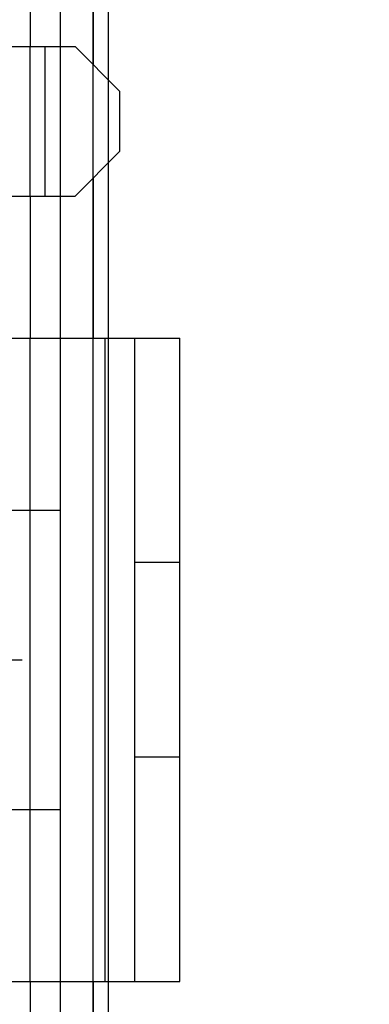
# Model space of a CAD drawing. Header units: millimetres. Extents: x 0 to 210, y 0 to 297.
# Tile 17 of 21: x 148.28 to 148.942, y 157.749 to 159.614. Entities that reach past the tile are written whole.
import ezdxf
from ezdxf.enums import TextEntityAlignment as Align

# ---------------------------------------------------------------- set-up
doc = ezdxf.new("R2010")
doc.units = ezdxf.units.MM
doc.header["$LTSCALE"] = 19.36
doc.linetypes.add('CENTER', pattern=[0.6, 0.375, -0.075, 0.075, -0.075])
doc.linetypes.add('HIDDEN', pattern=[0.2, 0.1, -0.1])
doc.layers.get('0').update_dxf_attribs({"linetype": 'CONTINUOUS'})
for name, color, linetype in [('DEFAULT_2', 8, 'HIDDEN'), ('Z_AXIS', 7, 'CONTINUOUS'), ('Z_DIM_2D', 7, 'CONTINUOUS')]:
    doc.layers.add(name, color=color, linetype=linetype)
doc.styles.add('TEXTSTYLE_3', font='tridonic-metric-print-light.otf')
doc.styles.add('TEXTSTYLE_4', font='gdt', dxfattribs={"width": 0.7})
doc.dimstyles.new('DIMSTYLE_5', dxfattribs={"dimtxt": 2.2, "dimasz": 3.5, "dimexe": 1.5, "dimexo": 0, "dimgap": 0.55, "dimtad": 1, "dimdec": 0, "dimlfac": 3.529412, "dimdsep": 46, "dimtxsty": 'TEXTSTYLE_3', "dimcen": 0.09, "dimclrt": 5, "dimadec": 0, "dimazin": 2, "dimtp": 0.2, "dimtm": 0.2, "dimtfac": 1, "dimtdec": 0, "dimtofl": 0, "dimtmove": 0, "dimatfit": 3, "dimfxl": 0, "dimtolj": 1, "dimarcsym": 0})

# ---------------------------------------------------------------- blocks, each defined once
blk = doc.blocks.new('*D7')
at = {"layer": 'Z_DIM_2D', "color": 2, "linetype": 'Continuous', "transparency": 16777216}
for p, q in [((141.1741, 164.3623), (144.7965, 164.3623)), ((148.4189, 164.3623), (144.7965, 164.3623)), ((141.1741, 141.4335), (141.1741, 163.8123)), ((148.4189, 139.836), (148.4189, 163.8123))]:
    blk.add_line(p, q, dxfattribs=at)
at = {"layer": 'Z_DIM_2D', "color": 5, "linetype": 'Continuous', "transparency": 16777216}
for s, style, p in [('`', 'TEXTSTYLE_4', (143.2159, 164.9123)), (' (24', 'TEXTSTYLE_3', (139.2639, 164.9123)), ('1.5)  ', 'TEXTSTYLE_3', (147.5123, 164.9123)), ('26', 'TEXTSTYLE_3', (134.9452, 164.9123))]:
    blk.add_text(s, height=2.2, dxfattribs=dict(at, style=style)).set_placement(p, align=Align.CENTER)
blk = doc.blocks.new('_NONE')

msp = doc.modelspace()

# ---------------------------------------------------------------- linework, layer by layer
at = {"color": 7, "linetype": 'Continuous'}
for p, q in [((148.2999, 159.8179), (148.2999, 159.5629)), ((148.4189, 159.6693), (148.4189, 159.5289)), ((148.4473, 159.6693), (148.4473, 159.5006)), ((146.8266, 159.5629), (148.3849, 159.5629)), ((148.4699, 159.4779), (148.3849, 159.5629)), ((148.4699, 159.3646), (148.4699, 159.4779)), ((148.3849, 159.2796), (148.4699, 159.3646)), ((148.4473, 159.3419), (148.4473, 159.0104)), ((148.4189, 159.3136), (148.4189, 159.0104)), ((148.1016, 159.2796), (148.3849, 159.2796)), ((148.2999, 159.2796), (148.2999, 159.0104)), ((148.1299, 159.0104), (148.5833, 159.0104)), ((148.2999, 157.7921), (148.2999, 159.0104)), ((148.4416, 157.7921), (148.4416, 159.0104)), ((148.4983, 157.7921), (148.4983, 159.0104)), ((148.5833, 157.7921), (148.5833, 159.0104)), ((148.5833, 158.5854), (148.4983, 158.5854)), ((148.5833, 158.2171), (148.4983, 158.2171)), ((148.1299, 157.7921), (148.5833, 157.7921)), ((148.2999, 157.7921), (148.2999, 157.5229)), ((148.4189, 157.7921), (148.4189, 157.4889)), ((148.4473, 157.7921), (148.4473, 157.4606))]:
    msp.add_line(p, q, dxfattribs=at)
at = {"layer": 'DEFAULT_2', "color": 8, "linetype": 'HIDDEN'}
for p, q in [((148.3566, 159.6693), (148.3566, 157.1374)), ((148.2999, 159.2796), (148.2999, 159.5629)), ((148.3283, 159.2796), (148.3283, 159.5629)), ((148.4189, 159.3136), (148.4189, 159.5289)), ((148.4473, 159.5006), (148.4473, 159.3419)), ((148.4189, 157.7921), (148.4189, 159.0104)), ((148.4473, 159.0104), (148.4473, 157.7921)), ((148.2149, 158.6846), (148.3566, 158.6846)), ((148.2149, 158.1179), (148.3566, 158.1179))]:
    msp.add_line(p, q, dxfattribs=at)
at = {"layer": 'Z_AXIS', "color": 7, "linetype": 'CENTER'}
msp.add_line((141.0249, 158.4013), (150.8997, 158.4013), dxfattribs=at)

# ---------------------------------------------------------------- dimensions: what is measured, and where the dimension line sits
at = {"layer": 'Z_DIM_2D', "color": 2, "linetype": 'Continuous'}
dim = msp.add_linear_dim(base=(148.4189, 164.3623), p1=(141.1741, 141.4335), p2=(148.4189, 139.836), text='<> (24%%p1.5)  ', dimstyle='DIMSTYLE_5', override={"dimblk1": 'NONE', "dimblk2": 'NONE', "dimsah": 1}, dxfattribs=at)
dim.commit()
dim.dimension.update_dxf_attribs({"geometry": '*D7', "text_midpoint": (141.9103, 164.3623), "dimtype": 160})

doc.saveas('drawing.dxf')
